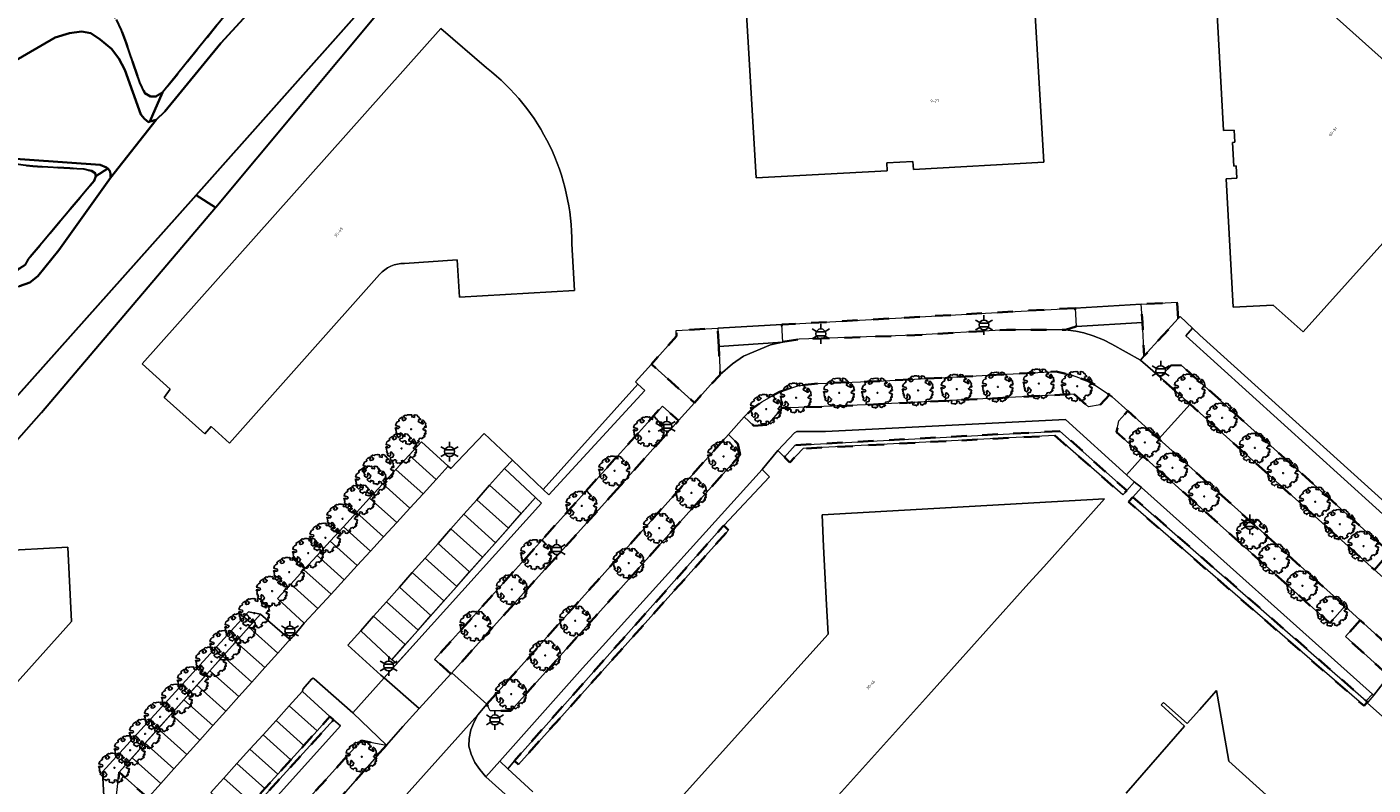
# Model space of a CAD drawing. Extents: x 105780 to 185197, y 477999 to 525027.
# Tile 142 of 256: x 108600 to 108773, y 478625 to 478722. Entities that reach past the tile are written whole.
import ezdxf
from ezdxf.enums import TextEntityAlignment as Align

# ---------------------------------------------------------------- set-up
doc = ezdxf.new("R2010")
doc.units = 0
doc.linetypes.add('XX-HIDDEN', pattern=[4, 2, -2])
for name, color, linetype, lineweight in [('B-GV-GR-BOOM-S', 252, 'Continuous', 25), ('B-GV-GR-HAAG_01-G', 252, 'GR-HAAG1', 13), ('B-GV-GR-MATERIAALGRENS-G', 252, 'XX-HIDDEN', 35), ('B-RO-IE-MEUBILAIR_WEGMEUBILAIR-S', 252, 'Continuous', 25), ('B-WE-GW-WATERGANG_SLOOT_INSTEEK-G', 252, 'Continuous', 30), ('B-XX-KG-KADASTRAAL_BEBOUWING-G', 252, 'Continuous', 20), ('B1-WE-OG-BEBOUWING-T18', 7, 'Continuous', 18), ('B1-WE-OG-TERREIN_ERF-GV', 252, 'Continuous', 18), ('B1-WE-VH-VERHARDING_ASFALT-GV', 252, 'Continuous', 18), ('B1-WE-VH-VERHARDING_BETONSTRAATSTEEN-GV', 252, 'Continuous', 18), ('B1-WE-VH-VERHARDING_TEGEL-GV', 252, 'Continuous', 18)]:
    doc.layers.add(name, color=color, linetype=linetype, lineweight=lineweight)
doc.styles.add('NLCS-ISO', font='NLCS-ISO.ttf')
doc.styles.add('NLCS-ISO-M200-T18', font='NLCS-ISO.ttf', dxfattribs={"height": 0.36})
doc.linetypes.add('GR-HAAG1', pattern='A,6,[176,NLCS.shx,S=0.125,R=0,X=0,Y=0],-2', length=8)

# ---------------------------------------------------------------- blocks, each defined once
blk = doc.blocks.new('B-SIE-WEG_LICHTMAST-SO')
at = {"ltscale": 0.1}
for p, q in [((-1.1, 0.63), (-2.19, 1.27)), ((0, 1.27), (0, 2.53)), ((1.1, 0.63), (2.19, 1.27)), ((-1.1, -0.63), (-2.19, -1.27)), ((0, -1.27), (0, -2.53)), ((1.1, -0.63), (2.19, -1.27))]:
    blk.add_line(p, q, dxfattribs=at)
at = {"flags": 128}
for points in [[(-1.16, 0.5), (1.16, 0.5)], [(-1.16, -0.5), (1.16, -0.5)]]:
    blk.add_lwpolyline(points, dxfattribs=at)
at = {"ltscale": 0.1}
blk.add_circle((0, 0), 1.27, dxfattribs=at)
at = {"style": 'NLCS-ISO'}
blk.add_attdef('TYPE', text='', height=1.8, dxfattribs=at).set_placement((0, 2.53), align=Align.BOTTOM_CENTER)
blk = doc.blocks.new('B-SGR-BOOM_06')
at = {"linetype": 'Continuous', "flags": 128}
blk.add_lwpolyline([(1.08, 1.41), (1.01, 1.58), (0.88, 1.63), (0.78, 1.81), (0.51, 1.88), (0.34, 1.81), (0.44, 1.71), (0.43, 1.52), (0.09, 1.59), (0.14, 1.73), (0.07, 1.88), (-0.06, 1.84), (-0.19, 1.88), (-0.46, 1.86), (-0.6, 1.79), (-0.78, 1.83), (-1.02, 1.64), (-0.85, 1.56), (-0.8, 1.46), (-0.63, 1.37), (-0.8, 1.16), (-1.02, 1.11), (-1.17, 1.24), (-1.05, 1.29), (-1.15, 1.54), (-1.45, 1.37), (-1.6, 1.21), (-1.52, 1.14), (-1.6, 1.01), (-1.77, 0.94), (-1.89, 0.82), (-2, 0.49), (-1.55, 0.37), (-1.48, 0.22), (-1.6, 0.12), (-1.8, 0.12), (-1.84, 0.22), (-2.04, 0.15), (-1.9, -0.07), (-1.97, -0.15), (-1.89, -0.22), (-1.95, -0.4), (-1.81, -0.47), (-1.89, -0.62), (-1.77, -0.64), (-1.72, -0.68), (-1.85, -0.84), (-1.57, -1.07), (-1.47, -0.97), (-1.38, -0.79), (-1.45, -0.7), (-1.37, -0.47), (-1.25, -0.54), (-1.12, -0.7), (-1, -0.8), (-1.12, -1.12), (-1.37, -1.17), (-1.47, -1.36), (-1.33, -1.51), (-1.13, -1.56), (-1.11, -1.61), (-1.08, -1.66), (-0.93, -1.49), (-0.73, -1.49), (-0.63, -1.56), (-0.68, -1.71), (-0.68, -1.84), (-0.46, -1.89), (-0.24, -1.88), (-0.19, -1.98), (-0.09, -1.86), (0.04, -1.79), (-0.02, -1.6), (0.11, -1.56), (0.31, -1.61), (0.34, -1.84), (0.46, -1.83), (0.58, -1.89), (0.83, -1.69), (0.95, -1.74), (0.93, -1.66), (1.06, -1.59), (0.96, -1.49), (0.85, -1.46), (1.03, -1.29), (1.05, -1.19), (1.26, -1.14), (1.42, -1.22), (1.51, -1.12), (1.51, -1.05), (1.65, -1.05), (1.65, -0.95), (1.78, -0.91), (1.78, -0.82), (1.63, -0.82), (1.82, -0.64), (1.7, -0.57), (1.85, -0.62), (1.9, -0.5), (1.82, -0.37), (1.93, -0.18), (1.87, -0.1), (1.7, -0.1), (1.5, 0.03), (1.63, 0.12), (1.75, 0.34), (1.82, 0.24), (1.95, 0.29), (1.87, 0.57), (1.88, 0.75), (1.8, 0.79), (1.67, 1.06), (1.53, 1.21), (1.35, 1.04), (1.47, 0.97), (1.57, 0.72), (1.41, 0.69), (1.33, 0.85), (1.2, 0.82), (1.06, 0.92), (0.9, 1.01), (0.98, 1.07), (0.93, 1.17), (1.01, 1.27), (1.15, 1.22), (1.26, 1.29)], close=True, dxfattribs=at)
blk.add_circle((0, 0), 0.06)
at = {"style": 'NLCS-ISO'}
blk.add_attdef('SOORT', text='', height=0.3, dxfattribs=at).set_placement((0, -0.36), align=Align.TOP_CENTER)

msp = doc.modelspace()

# ---------------------------------------------------------------- linework, layer by layer
at = {"layer": 'B-GV-GR-HAAG_01-G', "flags": 128}
for points in [[(108749.666, 478683.459), (108748.785, 478682.47), (108781.385, 478653.032), (108784.293, 478652.709), (108798.196, 478668.362), (108797.246, 478669.248), (108796.381, 478668.277), (108783.768, 478654.075), (108781.945, 478654.278), (108750.615, 478682.569)], [(108679.272, 478675.464), (108678.347, 478676.293), (108666.185, 478662.731), (108666.933, 478662.03)], [(108732.613, 478670.253), (108741.211, 478662.602), (108742.2, 478663.713), (108742.17, 478663.74), (108741.174, 478664.641), (108733.354, 478671.716), (108702.485, 478670.184), (108698.804, 478670.207), (108698.494, 478670), (108696.349, 478667.769), (108697.206, 478666.911), (108698.578, 478668.44)], [(108689.244, 478657.933), (108689.39, 478658.097), (108689.394, 478658.093), (108695.29, 478664.369), (108694.318, 478665.286), (108673.794, 478642.612), (108671.241, 478639.791), (108660.598, 478627.84), (108661.661, 478626.848), (108662.495, 478627.864), (108674.758, 478641.649)], [(108665.975, 478660.99), (108665.204, 478661.715), (108646.72, 478640.851), (108642.737, 478644.591), (108641.077, 478642.73), (108645.311, 478638.853), (108645.732, 478638.524), (108649.797, 478643.08)], [(108743.083, 478662.972), (108741.993, 478661.757), (108772.004, 478635.564), (108772.797, 478636.45)], [(108629.842, 478646.714), (108628.327, 478647.017), (108609.554, 478626.451), (108610.08, 478616.336), (108618.605, 478608.331), (108619.71, 478609.58), (108610.704, 478617.897), (108611.685, 478626.392)], [(108640.118, 478632.355), (108639.24, 478633.135), (108620.683, 478612.753), (108621.726, 478611.901), (108628.979, 478619.967)]]:
    msp.add_lwpolyline(points, close=True, dxfattribs=at)
at = {"layer": 'B-GV-GR-MATERIAALGRENS-G', "flags": 128}
for points in [[(108785.214, 478779.85), (108798.424, 478783.697), (108829.75, 478793.081), (108832.142, 478793.744), (108831.48, 478795.654), (108814.003, 478790.847), (108794.33, 478784.938), (108770.648, 478777.928), (108713.597, 478761.865), (108686.008, 478754.272), (108662.104, 478746.715), (108655.633, 478744.669), (108652.068, 478743.6), (108636.827, 478739.03), (108602.286, 478729.816), (108601.662, 478728.942), (108607.821, 478726.954), (108608.546, 478726.365), (108609.219, 478725.819), (108610.368, 478724.566), (108611.33, 478723.131), (108611.984, 478721.763), (108612.572, 478720.15), (108614.332, 478715.063), (108614.986, 478713.695), (108615.718, 478713.251), (108616.396, 478713.239), (108617.268, 478713.778), (108623.718, 478721.765), (108631.51, 478731.222), (108633.774, 478733.771), (108635.524, 478735.097), (108641.091, 478737.739), (108671.487, 478747.584), (108707.522, 478757.06), (108740.959, 478767.54), (108767.803, 478774.78)], [(108608.45, 478702.391), (108608.678, 478702.997), (108608.598, 478703.391), (108608.124, 478703.705), (108607.125, 478703.94), (108605.339, 478704.015), (108602.508, 478704.196), (108600.591, 478704.273), (108579.412, 478707.263), (108578.977, 478707.314), (108578.668, 478707.145), (108578.661, 478706.753), (108579.346, 478706), (108595.656, 478691.412), (108596.438, 478691.267), (108597.22, 478691.079), (108598.091, 478691.02), (108598.877, 478691.137), (108599.539, 478691.561), (108599.943, 478692.252)], [(108734.569, 478686.06), (108696.849, 478683.927), (108696.976, 478681.688), (108697.017, 478681.698), (108699.089, 478682.038), (108713.965, 478682.566), (108725.743, 478683.271), (108733.315, 478683.261), (108734.702, 478683.703)], [(108747.809, 478684.702), (108747.695, 478686.802), (108743.078, 478686.541), (108743.212, 478684.184), (108743.454, 478679.897)], [(108688.756, 478681.105), (108688.623, 478683.462), (108683.299, 478683.161), (108683.337, 478682.454), (108680.102, 478678.847), (108685.643, 478673.877), (108687.704, 478676.178), (108688.841, 478677.394), (108688.96, 478677.501)], [(108734.442, 478674.996), (108736.284, 478673.348), (108737.786, 478673.638), (108738.978, 478674.887), (108737.273, 478676.07), (108736.288, 478676.645), (108734.185, 478677.446), (108732.148, 478677.887), (108709.185, 478676.661), (108701.528, 478676.367), (108698.911, 478676.068), (108696.551, 478675.295), (108694.284, 478673.997), (108693.223, 478673.237), (108692.041, 478672.093), (108693.284, 478670.929), (108695.046, 478671.063), (108696.878, 478673.177), (108707.635, 478673.605)], [(108748.197, 478678.733), (108746.859, 478678.689), (108745.483, 478677.17), (108749.366, 478673.683), (108773.042, 478652.417), (108774.368, 478653.956), (108774.226, 478655.334)], [(108675.229, 478662.249), (108683.593, 478671.588), (108681.506, 478673.46), (108652.238, 478640.896), (108654.32, 478639.034), (108654.44, 478639.167)], [(108745.329, 478669.234), (108741.333, 478672.826), (108740.205, 478671.546), (108739.877, 478670.112), (108743.329, 478667.023), (108753.228, 478658.164), (108767.092, 478645.756), (108767.312, 478645.559), (108769.241, 478647.74), (108769.053, 478647.911)], [(108691.521, 478667.201), (108691.218, 478668.595), (108689.99, 478669.804), (108658.941, 478635.135), (108659.37, 478634.302), (108662.043, 478634.285), (108675.771, 478649.614)], [(108732.613, 478670.253), (108698.578, 478668.44), (108697.206, 478666.911), (108697.9, 478666.216), (108699.592, 478667.991), (108731.975, 478669.669), (108740.707, 478662.036), (108741.211, 478662.602)], [(108741.993, 478661.757), (108741.439, 478661.138), (108771.707, 478634.922), (108772.083, 478635.342), (108772.112, 478635.317), (108772.186, 478635.405), (108772.004, 478635.564)], [(108690.024, 478657.518), (108689.394, 478658.093), (108689.244, 478657.933), (108674.758, 478641.649), (108662.495, 478627.864), (108663.006, 478627.413)], [(108771.208, 478645.955), (108769.327, 478643.828), (108774.89, 478638.777), (108776.771, 478640.904)], [(108639.24, 478633.135), (108638.781, 478633.542), (108637.117, 478631.704), (108635.44, 478629.85), (108633.762, 478627.996), (108632.085, 478626.143), (108630.407, 478624.289), (108628.73, 478622.435), (108627.694, 478621.291), (108627.052, 478620.582), (108625.374, 478618.728), (108623.697, 478616.875), (108622.019, 478615.021), (108620.271, 478613.09), (108620.683, 478612.753)], [(108631.438, 478613.459), (108640.758, 478623.87), (108646.036, 478629.893), (108642.781, 478630.457), (108630.828, 478617.263), (108619.878, 478604.965), (108609.539, 478593.49), (108611.692, 478591.547)], [(108615.188, 478622.89), (108615.253, 478623.049), (108615.219, 478623.225), (108611.685, 478626.392), (108610.704, 478617.897), (108619.71, 478609.58), (108620.575, 478610.559), (108615.323, 478615.115), (108611.317, 478618.747)]]:
    msp.add_lwpolyline(points, close=True, dxfattribs=at)
at = {"layer": 'B-WE-GW-WATERGANG_SLOOT_INSTEEK-G', "flags": 128}
for points in [[(108785.076, 478777.113), (108785.214, 478779.85), (108767.803, 478774.78), (108740.959, 478767.54), (108707.522, 478757.06), (108671.487, 478747.584), (108641.091, 478737.739), (108635.524, 478735.097), (108633.774, 478733.771), (108631.51, 478731.222), (108623.718, 478721.765), (108617.268, 478713.778), (108615.62, 478710.016), (108616.452, 478710.253), (108617.561, 478711.323), (108624.732, 478720.087), (108637.84, 478734.369), (108639.602, 478735.384), (108642.362, 478736.25), (108675.445, 478746.388), (108714.332, 478756.946), (108750.785, 478767.852), (108782.486, 478776.27)], [(108578.074, 478706.202), (108578.661, 478706.753), (108578.668, 478707.145), (108578.977, 478707.314), (108579.412, 478707.263), (108600.591, 478704.273), (108602.508, 478704.196), (108605.339, 478704.015), (108607.125, 478703.94), (108608.124, 478703.705), (108608.598, 478703.391), (108608.678, 478702.997), (108610.212, 478703.976), (108610.068, 478704.125), (108609.246, 478704.444), (108595.274, 478705.432), (108588.495, 478706.597), (108581.934, 478707.672), (108578.884, 478707.726), (108577.532, 478707.662), (108577.047, 478707.366), (108577.13, 478707.103)], [(108610.568, 478702.809), (108610.577, 478703.288), (108610.496, 478703.681), (108610.212, 478703.976), (108608.678, 478702.997), (108608.45, 478702.391), (108599.943, 478692.252), (108599.539, 478691.561), (108598.877, 478691.137), (108596.855, 478689.165), (108597.857, 478688.825), (108598.86, 478688.851), (108600.176, 478689.351), (108601.236, 478690.16), (108603.91, 478693.512)], [(108624.064, 478698.964), (108621.577, 478700.554), (108619.153, 478697.828), (108598.746, 478674.959), (108594.192, 478669.869), (108597.176, 478667.528), (108601.712, 478672.641)]]:
    msp.add_lwpolyline(points, close=True, dxfattribs=at)
for points in [[(108637.84, 478734.369), (108624.732, 478720.087), (108617.561, 478711.323), (108616.452, 478710.253), (108610.568, 478702.809), (108603.91, 478693.512), (108601.236, 478690.16), (108600.176, 478689.351), (108598.86, 478688.851)], [(108598.746, 478674.959), (108619.153, 478697.828), (108621.577, 478700.554), (108642.585, 478724.174)], [(108642.585, 478724.174), (108621.577, 478700.554), (108624.064, 478698.964), (108624.098, 478699.005), (108645.291, 478724.388)], [(108593.702, 478715.187), (108603.433, 478720.812), (108605.274, 478721.389), (108606.846, 478721.58), (108608.019, 478721.384), (108609.225, 478720.579), (108610.686, 478719.376), (108611.623, 478718.139), (108612.425, 478716.687), (108614.46, 478710.942), (108614.929, 478710.367), (108615.445, 478709.966), (108615.62, 478710.016), (108617.268, 478713.778), (108616.396, 478713.239), (108615.718, 478713.251), (108614.986, 478713.695), (108614.332, 478715.063), (108612.572, 478720.15), (108611.984, 478721.763), (108611.33, 478723.131)], [(108595.274, 478705.432), (108609.246, 478704.444), (108610.068, 478704.125), (108610.212, 478703.976), (108610.496, 478703.681), (108610.577, 478703.288), (108610.568, 478702.809), (108616.452, 478710.253), (108615.62, 478710.016), (108615.445, 478709.966), (108614.929, 478710.367), (108614.46, 478710.942), (108612.425, 478716.687), (108611.623, 478718.139), (108610.686, 478719.376), (108609.225, 478720.579), (108608.019, 478721.384), (108606.846, 478721.58), (108605.274, 478721.389), (108603.433, 478720.812), (108593.702, 478715.187)]]:
    msp.add_lwpolyline(points, dxfattribs=at)
at = {"layer": 'B-XX-KG-KADASTRAAL_BEBOUWING-G', "flags": 128}
for points in [[(108779.665, 478710.757), (108780.821, 478712.044), (108761.361, 478729.482), (108757.911, 478725.631), (108752.739, 478725.352), (108753.63, 478708.863), (108755.02, 478708.926), (108755.091, 478707.357), (108754.791, 478707.344), (108754.979, 478704.299), (108755.278, 478704.315), (108755.364, 478702.748), (108753.967, 478702.671), (108754.874, 478686.168), (108760.049, 478686.442), (108763.901, 478682.999), (108781.353, 478702.435), (108780.059, 478703.598)], [(108693.554, 478702.78), (108710.428, 478703.7), (108710.373, 478704.718), (108713.728, 478704.901), (108713.783, 478703.883), (108730.563, 478704.797), (108729.146, 478728.792), (108692.137, 478726.776)], [(108728.641, 478650.712), (108730.533, 478652.818), (108738.36, 478661.53), (108705.843, 478659.704), (108702.04, 478659.49), (108702.244, 478655.427), (108702.621, 478647.913), (108702.696, 478646.412), (108702.81, 478644.15), (108683.47, 478622.62), (108694.508, 478612.72), (108715.712, 478636.321), (108719.4, 478640.426)], [(108595.662, 478654.797), (108595.53, 478654.79), (108594.93, 478654.116), (108594.206, 478653.302), (108557.241, 478611.751), (108556.042, 478610.403), (108556.35, 478601.1), (108565.88, 478601.62), (108571.68, 478608.08), (108575, 478605.11), (108575.45, 478597.04), (108597.93, 478598.25), (108596.71, 478620.67), (108588.63, 478620.25), (108585.37, 478623.26), (108605.56, 478645.77), (108605.08, 478655.31)]]:
    msp.add_lwpolyline(points, close=True, dxfattribs=at)
for points in [[(108658.891, 478716.93), (108653.021, 478721.974), (108614.635, 478678.873), (108618.247, 478675.64), (108617.451, 478674.552), (108622.695, 478669.9), (108623.499, 478670.814), (108625.874, 478668.692), (108645.155, 478690.36)], [(108648.363, 478691.768), (108655.151, 478692.236), (108655.422, 478687.447), (108670.235, 478688.311), (108669.865, 478694.304)], [(108761.778, 478621.1), (108754.331, 478627.809), (108752.876, 478636.173), (108752.765, 478636.904), (108750.548, 478634.433), (108748.953, 478632.654), (108745.935, 478635.373), (108745.652, 478635.067), (108748.651, 478632.336), (108741.145, 478623.723)]]:
    msp.add_lwpolyline(points, dxfattribs=at)
for points in [[(108669.865, 478694.304, 0.2340557), (108658.891, 478716.93)], [(108645.155, 478690.36, -0.2338849), (108648.363, 478691.768)]]:
    msp.add_lwpolyline(points, format="xyb", dxfattribs=at)
at = {"layer": 'B1-WE-OG-TERREIN_ERF-GV', "flags": 128}
for points in [[(108753.967, 478702.671), (108755.364, 478702.748), (108755.278, 478704.315), (108754.979, 478704.299), (108754.791, 478707.344), (108755.091, 478707.357), (108755.02, 478708.926), (108753.63, 478708.863), (108752.739, 478725.352), (108757.911, 478725.631), (108761.361, 478729.482), (108780.821, 478712.044), (108779.665, 478710.757), (108780.059, 478703.598), (108781.353, 478702.435), (108763.901, 478682.999), (108760.049, 478686.442), (108754.874, 478686.168)], [(108692.137, 478726.776), (108729.146, 478728.792), (108730.563, 478704.797), (108713.783, 478703.883), (108713.728, 478704.901), (108710.373, 478704.718), (108710.428, 478703.7), (108693.554, 478702.78)], [(108694.508, 478612.72), (108683.47, 478622.62), (108702.81, 478644.15), (108702.696, 478646.412), (108702.621, 478647.913), (108702.244, 478655.427), (108702.04, 478659.49), (108705.843, 478659.704), (108738.36, 478661.53), (108730.533, 478652.818), (108728.641, 478650.712), (108719.4, 478640.426), (108715.712, 478636.321)], [(108585.37, 478623.26), (108588.63, 478620.25), (108596.71, 478620.67), (108597.93, 478598.25), (108575.45, 478597.04), (108575, 478605.11), (108571.68, 478608.08), (108565.88, 478601.62), (108556.35, 478601.1), (108556.042, 478610.403), (108557.241, 478611.751), (108594.206, 478653.302), (108594.93, 478654.116), (108595.53, 478654.79), (108595.662, 478654.797), (108605.08, 478655.31), (108605.56, 478645.77)]]:
    msp.add_lwpolyline(points, close=True, dxfattribs=at)
for points in [[(108645.291, 478724.388), (108624.098, 478699.005), (108624.064, 478698.964), (108601.712, 478672.641), (108597.176, 478667.528)], [(108625.874, 478668.692), (108623.499, 478670.814), (108622.695, 478669.9), (108617.451, 478674.552), (108618.247, 478675.64), (108614.635, 478678.873), (108653.021, 478721.974), (108658.891, 478716.93)], [(108669.865, 478694.304), (108670.235, 478688.311), (108655.422, 478687.447), (108655.151, 478692.236), (108648.363, 478691.768)], [(108645.155, 478690.36), (108625.874, 478668.692)], [(108610.08, 478616.336), (108609.554, 478626.451), (108628.327, 478647.017), (108629.842, 478646.714), (108633.52, 478643.537), (108633.691, 478643.526), (108633.892, 478643.661), (108634.11, 478643.905), (108635.473, 478645.548), (108632.047, 478648.737), (108633.737, 478650.579), (108635.427, 478652.422), (108637.117, 478654.264), (108638.808, 478656.106), (108640.498, 478657.949), (108642.188, 478659.791), (108643.878, 478661.633), (108645.568, 478663.476), (108647.258, 478665.318), (108648.949, 478667.16), (108650.527, 478668.881), (108653.99, 478665.732), (108654.314, 478665.438), (108658.619, 478669.914), (108662.223, 478666.493), (108666.185, 478662.731), (108678.347, 478676.293), (108678.05, 478676.559), (108680.102, 478678.847), (108683.337, 478682.454), (108683.299, 478683.161), (108688.623, 478683.462), (108696.849, 478683.927), (108734.569, 478686.06), (108743.078, 478686.541), (108747.695, 478686.802), (108747.809, 478684.702), (108748.069, 478684.989), (108749.666, 478683.459), (108750.615, 478682.569), (108781.945, 478654.278)], [(108776.393, 478631.506), (108772.112, 478635.317), (108772.083, 478635.342), (108771.707, 478634.922), (108741.439, 478661.138), (108741.993, 478661.757), (108743.083, 478662.972), (108742.17, 478663.74), (108742.2, 478663.713), (108741.211, 478662.602), (108740.707, 478662.036), (108731.975, 478669.669), (108699.592, 478667.991), (108697.9, 478666.216), (108697.206, 478666.911), (108696.349, 478667.769), (108694.318, 478665.286), (108695.29, 478664.369), (108689.394, 478658.093), (108690.024, 478657.518), (108663.006, 478627.413), (108662.495, 478627.864), (108661.661, 478626.848), (108664.848, 478623.875)], [(108741.145, 478623.723), (108748.651, 478632.336), (108745.652, 478635.067), (108745.935, 478635.373), (108748.953, 478632.654), (108750.548, 478634.433), (108752.765, 478636.904), (108752.876, 478636.173), (108754.331, 478627.809), (108761.778, 478621.1)]]:
    msp.add_lwpolyline(points, dxfattribs=at)
at = {"layer": 'B1-WE-OG-TERREIN_ERF-GV'}
for points in [[(108658.891, 478716.93, -0.2340557), (108669.865, 478694.304)], [(108648.363, 478691.768, 0.2338849), (108645.155, 478690.36)]]:
    msp.add_lwpolyline(points, format="xyb", dxfattribs=at)
at = {"layer": 'B1-WE-VH-VERHARDING_ASFALT-GV', "flags": 128}
msp.add_lwpolyline([(108689.99, 478669.804), (108692.041, 478672.093), (108693.223, 478673.237), (108694.284, 478673.997), (108696.551, 478675.295), (108698.911, 478676.068), (108701.528, 478676.367), (108709.185, 478676.661), (108732.148, 478677.887), (108734.185, 478677.446), (108736.288, 478676.645), (108737.273, 478676.07), (108738.978, 478674.887), (108739.324, 478674.636), (108741.333, 478672.826), (108745.329, 478669.234), (108749.366, 478673.683), (108745.483, 478677.17), (108742.984, 478679.379), (108739.284, 478681.424), (108738.238, 478681.968), (108736.907, 478682.493), (108735.683, 478682.854), (108734.672, 478683.067), (108733.315, 478683.261), (108725.743, 478683.271), (108713.965, 478682.566), (108699.089, 478682.038), (108697.017, 478681.698), (108696.976, 478681.688), (108695.399, 478681.311), (108691.945, 478679.868), (108690.512, 478678.899), (108688.96, 478677.501), (108688.841, 478677.394), (108687.704, 478676.178), (108685.643, 478673.877), (108683.593, 478671.588), (108675.229, 478662.249), (108654.44, 478639.167), (108658.941, 478635.135)], close=True, dxfattribs=at)
for points in [[(108773.042, 478652.417), (108749.366, 478673.683), (108745.329, 478669.234), (108769.053, 478647.911), (108769.241, 478647.74), (108771.208, 478645.955), (108776.771, 478640.904)], [(108646.384, 478621.065), (108657.773, 478633.775), (108658.941, 478635.135), (108654.44, 478639.167), (108654.32, 478639.034), (108650.227, 478634.57), (108648.143, 478632.297), (108646.036, 478629.893), (108640.758, 478623.87), (108631.438, 478613.459), (108611.692, 478591.547), (108606.639, 478585.855), (108603.512, 478582.462), (108601.937, 478580.583), (108601.364, 478579.863), (108600.815, 478579.069), (108600.17, 478578.017), (108599.051, 478575.675)]]:
    msp.add_lwpolyline(points, dxfattribs=at)
at = {"layer": 'B1-WE-VH-VERHARDING_BETONSTRAATSTEEN-GV', "flags": 128}
for points in [[(108743.212, 478684.184), (108734.702, 478683.703), (108733.315, 478683.261), (108734.672, 478683.067), (108735.683, 478682.854), (108736.907, 478682.493), (108738.238, 478681.968), (108739.284, 478681.424), (108742.984, 478679.379), (108743.454, 478679.897)], [(108695.399, 478681.311), (108696.976, 478681.688), (108688.756, 478681.105), (108688.96, 478677.501), (108690.512, 478678.899), (108691.945, 478679.868)], [(108650.527, 478668.881), (108648.949, 478667.16), (108652.434, 478664.037), (108653.99, 478665.732)], [(108648.949, 478667.16), (108647.258, 478665.318), (108650.744, 478662.194), (108652.434, 478664.037)], [(108647.258, 478665.318), (108645.568, 478663.476), (108649.054, 478660.352), (108650.744, 478662.194)], [(108665.204, 478661.715), (108661.221, 478665.455), (108659.301, 478663.287), (108663.368, 478659.642)], [(108645.568, 478663.476), (108643.878, 478661.633), (108647.364, 478658.51), (108649.054, 478660.352)], [(108659.301, 478663.287), (108657.643, 478661.416), (108661.71, 478657.771), (108663.368, 478659.642)], [(108643.878, 478661.633), (108642.188, 478659.791), (108645.674, 478656.667), (108647.364, 478658.51)], [(108657.643, 478661.416), (108655.985, 478659.545), (108660.052, 478655.9), (108661.71, 478657.771)], [(108642.188, 478659.791), (108640.498, 478657.949), (108643.984, 478654.825), (108645.674, 478656.667)], [(108655.985, 478659.545), (108654.327, 478657.673), (108658.394, 478654.029), (108660.052, 478655.9)], [(108640.498, 478657.949), (108638.808, 478656.106), (108642.293, 478652.983), (108643.984, 478654.825)], [(108658.394, 478654.029), (108654.327, 478657.673), (108652.669, 478655.802), (108656.736, 478652.157)], [(108638.808, 478656.106), (108637.117, 478654.264), (108640.603, 478651.14), (108642.293, 478652.983)], [(108652.669, 478655.802), (108651.011, 478653.931), (108655.079, 478650.286), (108656.736, 478652.157)], [(108637.117, 478654.264), (108635.427, 478652.422), (108638.913, 478649.298), (108640.603, 478651.14)], [(108651.011, 478653.931), (108649.354, 478652.059), (108653.421, 478648.415), (108655.079, 478650.286)], [(108635.427, 478652.422), (108633.737, 478650.579), (108637.223, 478647.456), (108638.913, 478649.298)], [(108649.354, 478652.059), (108647.696, 478650.188), (108651.763, 478646.543), (108653.421, 478648.415)], [(108633.737, 478650.579), (108632.047, 478648.737), (108635.473, 478645.548), (108637.223, 478647.456)], [(108647.696, 478650.188), (108646.038, 478648.317), (108650.105, 478644.672), (108651.763, 478646.543)], [(108646.038, 478648.317), (108644.38, 478646.446), (108648.447, 478642.801), (108650.105, 478644.672)], [(108629.842, 478646.714), (108628.342, 478645.035), (108632.058, 478641.705), (108633.691, 478643.526), (108633.52, 478643.537)], [(108644.38, 478646.446), (108642.737, 478644.591), (108646.72, 478640.851), (108648.447, 478642.801)], [(108628.342, 478645.035), (108626.676, 478643.171), (108630.389, 478639.843), (108632.058, 478641.705)], [(108626.676, 478643.171), (108625.01, 478641.306), (108628.72, 478637.982), (108630.389, 478639.843)], [(108625.01, 478641.306), (108623.345, 478639.442), (108627.051, 478636.121), (108628.72, 478637.982)], [(108623.345, 478639.442), (108621.679, 478637.578), (108625.382, 478634.259), (108627.051, 478636.121)], [(108781.554, 478636.841), (108776.771, 478640.904), (108774.89, 478638.777), (108772.952, 478636.312), (108772.186, 478635.405), (108772.112, 478635.317), (108776.393, 478631.506), (108777.277, 478632.404), (108777.472, 478632.228), (108777.473, 478632.227), (108779.537, 478634.56)], [(108621.679, 478637.578), (108620.013, 478635.713), (108623.713, 478632.398), (108625.382, 478634.259)], [(108635.254, 478636.773), (108635.244, 478636.819), (108633.527, 478634.921), (108637.117, 478631.704), (108638.781, 478633.542)], [(108620.013, 478635.713), (108618.348, 478633.849), (108622.044, 478630.537), (108623.713, 478632.398)], [(108633.527, 478634.921), (108631.849, 478633.068), (108635.44, 478629.85), (108637.117, 478631.704)], [(108618.348, 478633.849), (108616.682, 478631.985), (108620.375, 478628.675), (108622.044, 478630.537)], [(108631.849, 478633.068), (108630.171, 478631.214), (108633.762, 478627.996), (108635.44, 478629.85)], [(108616.682, 478631.985), (108615.016, 478630.121), (108618.706, 478626.814), (108620.375, 478628.675)], [(108630.171, 478631.214), (108628.494, 478629.361), (108632.085, 478626.143), (108633.762, 478627.996)], [(108615.016, 478630.121), (108613.351, 478628.256), (108617.037, 478624.952), (108618.706, 478626.814)], [(108628.494, 478629.361), (108626.816, 478627.507), (108630.407, 478624.289), (108632.085, 478626.143)], [(108613.351, 478628.256), (108611.685, 478626.392), (108615.219, 478623.225), (108615.253, 478623.049), (108615.188, 478622.89), (108617.037, 478624.952)], [(108626.816, 478627.507), (108625.138, 478625.654), (108628.73, 478622.435), (108630.407, 478624.289)], [(108625.138, 478625.654), (108624.173, 478624.587), (108623.461, 478623.8), (108627.052, 478620.582), (108627.694, 478621.291), (108628.73, 478622.435)]]:
    msp.add_lwpolyline(points, close=True, dxfattribs=at)
for points in [[(108624.173, 478624.587), (108625.138, 478625.654), (108626.816, 478627.507), (108628.494, 478629.361), (108630.171, 478631.214), (108631.849, 478633.068), (108633.527, 478634.921), (108635.244, 478636.819), (108635.233, 478636.871), (108635.338, 478637.116), (108636.41, 478638.374), (108636.599, 478638.471), (108636.757, 478638.419), (108641.705, 478634.046), (108645.732, 478638.524), (108645.311, 478638.853), (108641.077, 478642.73), (108642.737, 478644.591), (108644.38, 478646.446), (108646.038, 478648.317), (108647.696, 478650.188), (108649.354, 478652.059), (108651.011, 478653.931), (108652.669, 478655.802), (108654.327, 478657.673), (108655.985, 478659.545), (108657.643, 478661.416), (108659.301, 478663.287), (108661.221, 478665.455), (108662.223, 478666.493), (108658.619, 478669.914), (108654.314, 478665.438), (108653.99, 478665.732), (108652.434, 478664.037), (108650.744, 478662.194), (108649.054, 478660.352), (108647.364, 478658.51), (108645.674, 478656.667), (108643.984, 478654.825), (108642.293, 478652.983), (108640.603, 478651.14), (108638.913, 478649.298), (108637.223, 478647.456), (108635.473, 478645.548), (108634.11, 478643.905), (108633.892, 478643.661), (108633.691, 478643.526), (108632.058, 478641.705), (108630.389, 478639.843), (108628.72, 478637.982), (108627.051, 478636.121), (108625.382, 478634.259), (108623.713, 478632.398), (108622.044, 478630.537), (108620.375, 478628.675), (108618.706, 478626.814), (108617.037, 478624.952), (108615.188, 478622.89)], [(108676.177, 478610.257), (108658.803, 478625.816), (108658.038, 478626.74), (108657.395, 478627.635), (108656.945, 478628.728), (108656.645, 478629.763), (108656.678, 478630.742), (108656.905, 478631.858), (108657.329, 478632.872), (108657.773, 478633.775), (108646.384, 478621.065)]]:
    msp.add_lwpolyline(points, dxfattribs=at)
at = {"layer": 'B1-WE-VH-VERHARDING_TEGEL-GV', "flags": 128}
for points in [[(108743.078, 478686.541), (108734.569, 478686.06), (108734.702, 478683.703), (108743.212, 478684.184)], [(108748.785, 478682.47), (108749.666, 478683.459), (108748.069, 478684.989), (108747.809, 478684.702), (108743.454, 478679.897), (108742.984, 478679.379), (108745.483, 478677.17), (108746.859, 478678.689), (108748.197, 478678.733), (108774.226, 478655.334), (108774.368, 478653.956), (108773.042, 478652.417), (108776.821, 478649.084), (108781.385, 478653.032)], [(108696.849, 478683.927), (108688.623, 478683.462), (108688.756, 478681.105), (108696.976, 478681.688)], [(108681.506, 478673.46), (108683.593, 478671.588), (108685.643, 478673.877), (108680.102, 478678.847), (108678.05, 478676.559), (108678.347, 478676.293), (108679.272, 478675.464), (108666.933, 478662.03), (108666.185, 478662.731), (108662.223, 478666.493), (108661.221, 478665.455), (108665.204, 478661.715), (108665.975, 478660.99), (108649.797, 478643.08), (108647.373, 478640.363), (108646.72, 478640.851), (108642.737, 478644.591), (108641.077, 478642.73), (108645.311, 478638.853), (108645.732, 478638.524), (108650.227, 478634.57), (108654.32, 478639.034), (108652.238, 478640.896)], [(108694.318, 478665.286), (108696.349, 478667.769), (108698.494, 478670), (108698.804, 478670.207), (108702.485, 478670.184), (108733.354, 478671.716), (108741.174, 478664.641), (108743.329, 478667.023), (108739.877, 478670.112), (108740.205, 478671.546), (108741.333, 478672.826), (108739.324, 478674.636), (108738.978, 478674.887), (108737.786, 478673.638), (108736.284, 478673.348), (108734.442, 478674.996), (108707.635, 478673.605), (108696.878, 478673.177), (108695.046, 478671.063), (108693.284, 478670.929), (108692.041, 478672.093), (108689.99, 478669.804), (108691.218, 478668.595), (108691.521, 478667.201), (108675.771, 478649.614), (108662.043, 478634.285), (108659.37, 478634.302), (108658.941, 478635.135), (108657.773, 478633.775), (108657.329, 478632.872), (108656.905, 478631.858), (108656.678, 478630.742), (108656.645, 478629.763), (108656.945, 478628.728), (108657.395, 478627.635), (108658.038, 478626.74), (108658.803, 478625.816), (108660.598, 478627.84), (108671.241, 478639.791), (108673.794, 478642.612)], [(108753.228, 478658.164), (108743.329, 478667.023), (108741.174, 478664.641), (108742.17, 478663.74), (108743.083, 478662.972), (108772.797, 478636.45), (108772.952, 478636.312), (108774.89, 478638.777), (108769.327, 478643.828), (108771.208, 478645.955), (108769.241, 478647.74), (108767.312, 478645.559), (108767.092, 478645.756)], [(108650.227, 478634.57), (108645.732, 478638.524), (108641.705, 478634.046), (108646.036, 478629.893), (108648.143, 478632.297)]]:
    msp.add_lwpolyline(points, close=True, dxfattribs=at)
for points in [[(108630.828, 478617.263), (108642.781, 478630.457), (108646.036, 478629.893), (108641.705, 478634.046), (108636.757, 478638.419), (108636.599, 478638.471), (108636.41, 478638.374), (108635.338, 478637.116), (108635.233, 478636.871), (108635.244, 478636.819), (108635.254, 478636.773), (108638.781, 478633.542), (108639.24, 478633.135), (108640.118, 478632.355), (108628.979, 478619.967)], [(108664.848, 478623.875), (108661.661, 478626.848), (108660.598, 478627.84), (108658.803, 478625.816), (108676.177, 478610.257)]]:
    msp.add_lwpolyline(points, dxfattribs=at)

# ---------------------------------------------------------------- block references
at = {"layer": 'B-GV-GR-BOOM-S', "linetype": 'Continuous', "lineweight": 0}
for p in [(108714.386, 478675.466), (108719.351, 478675.649), (108724.646, 478675.926), (108729.924, 478676.339), (108734.836, 478676.009), (108749.34, 478675.684), (108698.705, 478674.537), (108704.256, 478675.159), (108709.151, 478675.16), (108694.858, 478673.08), (108753.468, 478671.943), (108649.205, 478670.472), (108679.807, 478670.207), (108743.552, 478668.788), (108647.982, 478668.026), (108689.369, 478666.993), (108757.683, 478668.073), (108645.045, 478665.334), (108675.359, 478665.145), (108747.085, 478665.521), (108644.067, 478663.866), (108761.295, 478664.848), (108685.238, 478662.296), (108751.165, 478661.839), (108642.599, 478661.419), (108671.141, 478660.62), (108765.43, 478661.164), (108640.396, 478658.972), (108768.612, 478658.268), (108638.194, 478656.525), (108681.1, 478657.78), (108757.355, 478657.015), (108771.651, 478655.459), (108635.992, 478654.568), (108665.312, 478654.408), (108677.188, 478653.286), (108760.192, 478653.839), (108633.545, 478652.121), (108631.343, 478649.674), (108662.168, 478649.884), (108763.788, 478650.362), (108629.065, 478646.838), (108767.638, 478647.114), (108627.29, 478644.892), (108657.507, 478645.189), (108670.309, 478645.87), (108625.356, 478642.722), (108666.456, 478641.408), (108623.532, 478640.595), (108621.192, 478638.051), (108619.152, 478635.835), (108662.077, 478636.446), (108616.935, 478633.516), (108615.01, 478631.329), (108613.093, 478629.217), (108611.076, 478626.968), (108642.856, 478628.395)]:
    msp.add_blockref('B-SGR-BOOM_06', p, dxfattribs=at)
at = {"layer": 'B-RO-IE-MEUBILAIR_WEGMEUBILAIR-S', "xscale": 0.5, "yscale": 0.5, "zscale": 0.5}
for p in [(108722.85, 478683.881), (108701.881, 478682.743), (108745.57, 478677.993), (108682.078, 478670.857), (108654.146, 478667.604), (108757.016, 478658.249), (108667.915, 478655.025), (108633.633, 478644.564), (108646.332, 478640.056), (108659.981, 478633.129)]:
    msp.add_blockref('B-SIE-WEG_LICHTMAST-SO', p, dxfattribs=at)

# ---------------------------------------------------------------- texts
at = {"layer": 'B1-WE-OG-BEBOUWING-T18', "style": 'NLCS-ISO-M200-T18'}
for s, rotation, p in [('9-27', 3.1, (108716.521, 478712.69)), ('65-81', 49.8, (108767.719, 478708.726)), ('35-49', 51.2, (108639.887, 478695.797)), ('30-46', 48, (108708.284, 478637.642))]:
    msp.add_text(s, height=0.36, rotation=rotation, dxfattribs=at).set_placement(p, align=Align.MIDDLE)

doc.saveas('drawing.dxf')
